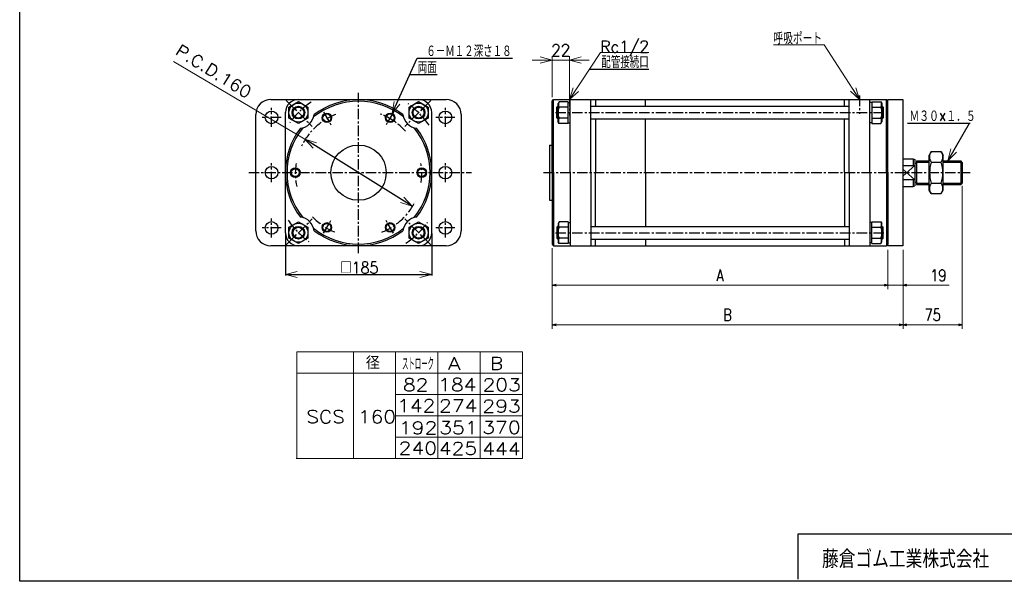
# Model space of a CAD drawing. Header units: millimetres. Extents: x -985 to 985, y -705 to 705.
# Tile 1 of 3: x -985 to 261, y -674 to 37. Entities that reach past the tile are written whole.
import ezdxf
from ezdxf.enums import TextEntityAlignment as Align

# ---------------------------------------------------------------- set-up
doc = ezdxf.new("R2010")
doc.units = ezdxf.units.MM
doc.header["$LTSCALE"] = 0.416667
doc.linetypes.add('CENTER', pattern=[50.8, 31.75, -6.35, 6.35, -6.35])
doc.layers.add('ZUWAKU', color=7, linetype='Continuous')
doc.styles.add('dcStyle0', font='txt.shx', dxfattribs={"width": 0.8, "bigfont": 'bigfont'})
doc.dimstyles.new('DaDimRotatedStyle', dxfattribs={"dimtxt": 15, "dimasz": 5.000003, "dimexe": 5, "dimexo": 1.666667, "dimgap": 5, "dimtad": 3, "dimdsep": 46, "dimtxsty": 'dcStyle0', "dimblk1": 'OPEN30', "dimblk2": 'OPEN30', "dimsah": 1, "dimcen": 0.09, "dimclrd": 4, "dimclre": 4, "dimclrt": 4, "dimadec": 0, "dimazin": 2, "dimtfac": 1, "dimtdec": 4, "dimtmove": 0, "dimatfit": 0, "dimfxl": 1, "dimarcsym": 0})

# ---------------------------------------------------------------- blocks, each defined once
blk = doc.blocks.new('DC_GROUP_Φ160_1')
at = {"color": 4, "linetype": 'Continuous', "lineweight": 18}
for p, q in [((-648.8, -285.4), (-633.8, -281.4)), ((-633.8, -289.4), (-648.8, -285.4)), ((-648.8, -285.4), (-633.8, -285.4))]:
    blk.add_line(p, q, dxfattribs=at)
blk = doc.blocks.new('DC_GROUP_Φ160_2')
at = {"color": 4, "linetype": 'Continuous', "lineweight": 18}
for p, q in [((-478.8, -281.4), (-463.8, -285.4)), ((-463.8, -285.4), (-478.8, -289.4)), ((-463.8, -285.4), (-478.8, -285.4))]:
    blk.add_line(p, q, dxfattribs=at)
blk = doc.blocks.new('DC_GROUP_Φ160_3')
at = {"color": 4, "linetype": 'Continuous', "lineweight": 18}
for p, q in [((-648.8, -285.4), (-633.8, -281.4)), ((-633.8, -289.4), (-648.8, -285.4)), ((-648.8, -285.4), (-633.8, -285.4))]:
    blk.add_line(p, q, dxfattribs=at)
blk = doc.blocks.new('DC_GROUP_Φ160_4')
at = {"color": 4, "linetype": 'Continuous', "lineweight": 18}
for p, q in [((-478.8, -281.4), (-463.8, -285.4)), ((-463.8, -285.4), (-478.8, -289.4)), ((-463.8, -285.4), (-478.8, -285.4))]:
    blk.add_line(p, q, dxfattribs=at)
blk = doc.blocks.new('DC_GROUP_Φ160_5')
at = {"color": 4, "linetype": 'Continuous', "lineweight": 18}
for p, q in [((-488.4, -198.8), (-503.3, -194.3)), ((-488.4, -198.8), (-501.2, -190.9)), ((-499, -187.5), (-488.4, -198.8))]:
    blk.add_line(p, q, dxfattribs=at)
blk = doc.blocks.new('DC_GROUP_Φ160_6')
at = {"color": 4, "linetype": 'Continuous', "lineweight": 18}
for p, q in [((-613.6, -125.5), (-624.2, -114.1)), ((-624.2, -114.1), (-609.3, -118.7)), ((-624.2, -114.1), (-611.5, -122.1))]:
    blk.add_line(p, q, dxfattribs=at)
blk = doc.blocks.new('DC_GROUP_Φ160_7')
at = {"color": 4, "linetype": 'Continuous', "lineweight": 18}
for p, q in [((-513.9, -81.7), (-511.4, -66.4)), ((-513.9, -81.7), (-507.7, -68.1)), ((-504.1, -69.7), (-513.9, -81.7))]:
    blk.add_line(p, q, dxfattribs=at)
blk = doc.blocks.new('DC_GROUP_Φ160_8')
at = {"color": 4, "linetype": 'Continuous', "lineweight": 18}
for p, q in [((189.1, -141.5), (193.2, -126.5)), ((189.1, -141.5), (196.7, -128.5)), ((200.1, -130.6), (189.1, -141.5))]:
    blk.add_line(p, q, dxfattribs=at)
blk = doc.blocks.new('DC_GROUP_Φ160_11')
at = {"color": 4, "linetype": 'Continuous', "lineweight": 18}
for p, q in [((72.7, -49.2), (77.5, -64)), ((77.5, -64), (66, -53.5)), ((77.5, -64), (69.3, -51.4))]:
    blk.add_line(p, q, dxfattribs=at)
blk = doc.blocks.new('DC_GROUP_Φ160_12')
at = {"color": 4, "linetype": 'Continuous', "lineweight": 25}
for p, q in [((168.1, -129.9), (165.5, -134.5)), ((165.5, -178.5), (165.5, -134.5)), ((168.1, -129.9), (180.8, -129.9)), ((180.8, -129.9), (183.5, -134.5)), ((183.5, -178.5), (183.5, -134.5)), ((168.1, -143.2), (180.8, -143.2)), ((168.1, -169.8), (180.8, -169.8)), ((168.1, -183), (165.5, -178.5)), ((168.1, -183), (180.8, -183)), ((180.8, -183), (183.5, -178.5))]:
    blk.add_line(p, q, dxfattribs=at)
for centre, radius, start, end in [((177.8, -136.6), 11.8, 145.6111, 214.3889), ((171.1, -136.6), 11.8, 325.6111, 34.3889), ((210, -156.5), 43.9, 162.4111, 197.5889), ((138.9, -156.5), 43.9, 342.4111, 17.5889), ((177.8, -176.4), 11.8, 145.6111, 214.3889), ((171.1, -176.4), 11.8, 325.6111, 34.3889)]:
    blk.add_arc(centre, radius, start, end, dxfattribs=at)
blk = doc.blocks.new('DC_GROUP_Φ160_13')
at = {"color": 4, "linetype": 'Continuous', "lineweight": 25}
for p, q in [((168.1, -129.9), (165.5, -134.5)), ((165.5, -178.5), (165.5, -134.5)), ((168.1, -129.9), (180.8, -129.9)), ((180.8, -129.9), (183.5, -134.5)), ((183.5, -178.5), (183.5, -134.5)), ((168.1, -143.2), (180.8, -143.2)), ((168.1, -169.8), (180.8, -169.8)), ((168.1, -183), (165.5, -178.5)), ((168.1, -183), (180.8, -183)), ((180.8, -183), (183.5, -178.5))]:
    blk.add_line(p, q, dxfattribs=at)
for centre, radius, start, end in [((177.8, -136.6), 11.8, 145.6111, 214.3889), ((171.1, -136.6), 11.8, 325.6111, 34.3889), ((210, -156.5), 43.9, 162.4111, 197.5889), ((138.9, -156.5), 43.9, 342.4111, 17.5889), ((177.8, -176.4), 11.8, 145.6111, 214.3889), ((171.1, -176.4), 11.8, 325.6111, 34.3889)]:
    blk.add_arc(centre, radius, start, end, dxfattribs=at)
blk = doc.blocks.new('DC_GROUP_Φ160_32')
at = {"color": 4, "linetype": 'Continuous', "lineweight": 18}
for p, q in [((-289.5, -64), (-284.7, -49.3)), ((-289.5, -64), (-281.3, -51.5)), ((-277.9, -53.7), (-289.5, -64))]:
    blk.add_line(p, q, dxfattribs=at)
blk = doc.blocks.new('DC_GROUP_Φ160_31')
at = {"color": 4, "linetype": 'Continuous', "lineweight": 13}
for p, q in [((-289.5, -64), (-250.4, -4.5)), ((-250.4, -4.5), (-189, -4.5))]:
    blk.add_line(p, q, dxfattribs=at)
at = {"linetype": 'Continuous'}
blk.add_blockref('DC_GROUP_Φ160_32', (0, 0), dxfattribs=at)
at = {"color": 4, "style": 'dcStyle0', "width": 0.82}
blk.add_text('Rc1/2', height=15, dxfattribs=at).set_placement((-250.4, -4.5), (-188.9, -4.5), align=Align.FIT)
blk = doc.blocks.new('DC_GROUP_Φ160_34')
at = {"color": 4, "linetype": 'Continuous', "lineweight": 18}
for p, q in [((-289.5, -14), (-274.5, -10)), ((-274.5, -18), (-289.5, -14)), ((-289.5, -14), (-274.5, -14))]:
    blk.add_line(p, q, dxfattribs=at)
blk = doc.blocks.new('DC_GROUP_Φ160_35')
at = {"color": 4, "linetype": 'Continuous', "lineweight": 18}
for p, q in [((-326.5, -10), (-311.5, -14)), ((-311.5, -14), (-326.5, -18)), ((-311.5, -14), (-326.5, -14))]:
    blk.add_line(p, q, dxfattribs=at)
blk = doc.blocks.new('DC_GROUP_Φ160_33')
at = {"color": 4, "linetype": 'Continuous', "lineweight": 13}
for p, q in [((-311.5, -61), (-311.5, -9)), ((-289.5, -59), (-289.5, -9)), ((-336.5, -14), (-311.5, -14)), ((-311.5, -14), (-289.5, -14)), ((-264.5, -14), (-289.5, -14))]:
    blk.add_line(p, q, dxfattribs=at)
at = {"linetype": 'Continuous'}
for name in ['DC_GROUP_Φ160_35', 'DC_GROUP_Φ160_34']:
    blk.add_blockref(name, (0, 0), dxfattribs=at)
at = {"color": 4, "style": 'dcStyle0', "width": 0.8}
blk.add_text('22', height=15, dxfattribs=at).set_placement((-312.5, -9), (-288.5, -9), align=Align.FIT)
blk = doc.blocks.new('_OPEN30')
at = {"color": 0, "linetype": 'ByBlock', "lineweight": -2}
for p, q in [((-1, 0.267949), (0, 0)), ((0, 0), (-1, -0.267949)), ((0, 0), (-1, 0))]:
    blk.add_line(p, q, dxfattribs=at)
blk = doc.blocks.new('*D44')
at = {"color": 4, "linetype": 'Continuous', "lineweight": 13}
for p, q in [((-311.5, -252), (-311.5, -304)), ((113.5, -254), (113.5, -304)), ((-311.5, -299), (113.5, -299))]:
    blk.add_line(p, q, dxfattribs=at)
at = {"color": 4, "xscale": 5.000004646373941, "yscale": 4.999982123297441}
for p, rotation in [((-311.5, -299), 180), ((113.5, -299), 360)]:
    blk.add_blockref('_OPEN30', p, dxfattribs=dict(at, rotation=rotation))
at = {"color": 4, "insert": (-99, -294), "char_height": 15, "width": 32.812, "attachment_point": 8, "style": 'dcStyle0'}
blk.add_mtext('\\T1.00;A', dxfattribs=at)
blk = doc.blocks.new('*D45')
at = {"color": 4, "linetype": 'Continuous', "lineweight": 13}
for p, q in [((113.5, -254), (113.5, -304)), ((132.5, -254), (132.5, -304)), ((105.1, -299), (113.5, -299)), ((132.5, -299), (113.5, -299)), ((191.1, -299), (132.5, -299))]:
    blk.add_line(p, q, dxfattribs=at)
at = {"color": 4, "xscale": 5.000004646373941, "yscale": 4.999982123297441}
for p, rotation in [((113.5, -299), 360), ((132.5, -299), 180)]:
    blk.add_blockref('_OPEN30', p, dxfattribs=dict(at, rotation=rotation))
at = {"color": 4, "insert": (166.9, -294), "char_height": 15, "width": 46.875, "attachment_point": 7, "style": 'dcStyle0'}
blk.add_mtext('\\T1.00;19', dxfattribs=at)
blk = doc.blocks.new('*D46')
at = {"color": 4, "linetype": 'Continuous', "lineweight": 13}
for p, q in [((-311.5, -252), (-311.5, -354)), ((132.5, -254), (132.5, -354)), ((-311.5, -349), (132.5, -349))]:
    blk.add_line(p, q, dxfattribs=at)
at = {"color": 4, "xscale": 5.000004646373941, "yscale": 4.999982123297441}
for p, rotation in [((-311.5, -349), 180), ((132.5, -349), 360)]:
    blk.add_blockref('_OPEN30', p, dxfattribs=dict(at, rotation=rotation))
at = {"color": 4, "insert": (-89.5, -344), "char_height": 15, "width": 32.812, "attachment_point": 8, "style": 'dcStyle0'}
blk.add_mtext('\\T1.00;B', dxfattribs=at)
blk = doc.blocks.new('*D47')
at = {"color": 4, "linetype": 'Continuous', "lineweight": 13}
for p, q in [((207.5, -173), (207.5, -354)), ((132.5, -254), (132.5, -354)), ((132.5, -349), (207.5, -349))]:
    blk.add_line(p, q, dxfattribs=at)
at = {"color": 4, "xscale": 5.000004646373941, "yscale": 4.999982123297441}
for p, rotation in [((132.5, -349), 180), ((207.5, -349), 360)]:
    blk.add_blockref('_OPEN30', p, dxfattribs=dict(at, rotation=rotation))
at = {"color": 4, "insert": (170, -344), "char_height": 15, "width": 46.875, "attachment_point": 8, "style": 'dcStyle0'}
blk.add_mtext('\\T1.00;75', dxfattribs=at)

msp = doc.modelspace()

# ---------------------------------------------------------------- linework, layer by layer
at = {"color": 4, "linetype": 'Continuous', "lineweight": 13}
for p, q in [((32.946, 5.246), (-31.374, 5.246)), ((77.458, -63.991), (32.946, 5.246)), ((-624.193, -114.146), (-790.526, -15.745)), ((-634.209, -383.332), (-349.061, -383.332)), ((-634.209, -383.332), (-634.209, -518.332)), ((-562.876, -383.332), (-562.876, -518.332)), ((-509.423, -383.332), (-509.423, -518.332)), ((-455.969, -383.332), (-455.969, -518.332)), ((-402.515, -383.332), (-402.515, -518.332)), ((-349.061, -383.332), (-349.061, -518.332)), ((-634.209, -410.332), (-349.061, -410.332)), ((-509.423, -437.332), (-349.061, -437.332)), ((-509.296, -464.332), (-349.061, -464.332)), ((-509.423, -491.332), (-349.061, -491.332)), ((-635.129, -518.332), (-349.061, -518.332))]:
    msp.add_line(p, q, dxfattribs=at)
at = {"color": 4, "linetype": 'Continuous', "lineweight": 25}
for p, q in [((-513.862, -81.735), (-482.313, -11.463)), ((-482.313, -11.463), (-361.753, -11.463)), ((-491.606, -32.163), (-456.906, -32.163)), ((-189.202, -25.916), (-264.478, -25.916)), ((-667.412, -63.991), (-445.412, -63.991)), ((-644.333, -73.549), (-632.333, -66.621)), ((-644.333, -73.549), (-632.333, -66.621)), ((-644.333, -87.405), (-644.333, -73.549)), ((-644.333, -87.405), (-644.333, -73.549)), ((-632.333, -63.991), (-480.305, -63.991)), ((-632.333, -63.991), (-480.305, -63.991)), ((-632.333, -66.621), (-620.333, -73.549)), ((-632.333, -66.621), (-620.333, -73.549)), ((-620.333, -73.549), (-620.333, -87.405)), ((-620.333, -73.549), (-620.333, -87.405)), ((-492.305, -73.549), (-480.305, -66.621)), ((-492.305, -73.549), (-480.305, -66.621)), ((-492.305, -87.405), (-492.305, -73.549)), ((-492.305, -87.405), (-492.305, -73.549)), ((-480.305, -66.621), (-468.305, -73.549)), ((-480.305, -66.621), (-468.305, -73.549)), ((-468.305, -73.549), (-468.305, -87.405)), ((-468.305, -73.549), (-468.305, -87.405)), ((-311.542, -65.991), (-309.542, -63.991)), ((-311.542, -65.991), (-309.542, -63.991)), ((-311.542, -156.491), (-311.542, -65.977)), ((-311.542, -156.491), (-311.542, -65.977)), ((-309.542, -156.491), (-309.542, -63.977)), ((-309.542, -63.991), (111.458, -63.991)), ((-309.542, -156.491), (-309.542, -63.991)), ((-309.542, -63.991), (111.458, -63.991)), ((-304.342, -72.491), (-305.542, -73.691)), ((-304.342, -72.491), (-305.542, -73.691)), ((-305.542, -87.291), (-305.542, -73.691)), ((-303.942, -73.691), (-305.542, -73.691)), ((-305.542, -87.291), (-305.542, -73.691)), ((-303.942, -73.691), (-305.542, -73.691)), ((-303.942, -72.491), (-304.342, -72.491)), ((-304.342, -88.491), (-304.342, -72.491)), ((-303.942, -72.491), (-304.342, -72.491)), ((-304.342, -88.491), (-304.342, -72.491)), ((-302.581, -66.635), (-303.942, -68.991)), ((-302.581, -66.635), (-303.942, -68.991)), ((-303.942, -91.991), (-303.942, -68.991)), ((-303.942, -91.991), (-303.942, -68.991)), ((-290.942, -66.635), (-302.581, -66.635)), ((-290.942, -66.635), (-302.581, -66.635)), ((-290.942, -73.563), (-302.581, -73.563)), ((-290.942, -73.563), (-302.581, -73.563)), ((-290.942, -94.347), (-290.942, -66.635)), ((-290.942, -94.347), (-290.942, -66.635)), ((-290.942, -94.347), (-290.942, -66.635)), ((-290.942, -94.347), (-290.942, -66.635)), ((-290.942, -67.491), (-288.542, -67.491)), ((-290.942, -67.491), (-288.542, -67.491)), ((-288.542, -156.491), (-288.542, -63.977)), ((-288.542, -156.491), (-288.542, -63.977)), ((-262.542, -156.491), (-262.542, -63.977)), ((-262.542, -156.491), (-262.542, -63.991)), ((-262.542, -72.491), (64.458, -72.491)), ((-262.542, -72.491), (64.458, -72.491)), ((-256.542, -63.991), (-256.542, -72.491)), ((-256.542, -63.991), (-256.542, -71.28)), ((-193.342, -72.491), (-193.342, -63.991)), ((-193.342, -71.28), (-193.342, -63.991)), ((58.458, -72.491), (58.458, -63.991)), ((58.458, -71.034), (58.458, -63.991)), ((64.458, -156.491), (64.458, -63.977)), ((64.458, -156.491), (64.458, -63.977)), ((90.458, -156.491), (90.458, -63.977)), ((90.458, -156.491), (90.458, -63.977)), ((92.858, -67.491), (90.458, -67.491)), ((92.858, -67.491), (90.458, -67.491)), ((92.858, -66.635), (92.858, -94.347)), ((92.858, -66.635), (104.498, -66.635)), ((92.858, -66.635), (92.858, -94.347)), ((92.858, -66.635), (92.858, -94.347)), ((92.858, -66.635), (104.498, -66.635)), ((92.858, -66.635), (92.858, -94.347)), ((92.858, -73.563), (104.498, -73.563)), ((92.858, -73.563), (104.498, -73.563)), ((104.498, -66.635), (105.858, -68.991)), ((104.498, -66.635), (105.858, -68.991)), ((105.858, -68.991), (105.858, -91.991)), ((105.858, -68.991), (105.858, -91.991)), ((106.258, -72.491), (105.858, -72.491)), ((106.258, -72.491), (105.858, -72.491)), ((105.858, -73.691), (107.458, -73.691)), ((105.858, -73.691), (107.458, -73.691)), ((106.258, -72.491), (107.458, -73.691)), ((106.258, -72.491), (106.258, -88.491)), ((106.258, -72.491), (107.458, -73.691)), ((106.258, -72.491), (106.258, -88.491)), ((107.458, -73.691), (107.458, -87.291)), ((107.458, -73.691), (107.458, -87.291)), ((111.458, -156.491), (111.458, -63.977)), ((113.458, -65.991), (111.458, -63.991)), ((111.458, -156.491), (111.458, -63.991)), ((113.458, -65.991), (111.458, -63.991)), ((113.458, -63.991), (132.458, -63.991)), ((113.458, -248.991), (113.458, -63.991)), ((113.458, -156.491), (113.458, -65.977)), ((113.458, -156.491), (113.458, -65.977)), ((132.458, -63.991), (132.458, -248.991)), ((-686.412, -229.991), (-686.412, -82.991)), ((-648.819, -232.505), (-648.819, -79.798)), ((-648.819, -232.505), (-648.819, -79.798)), ((-463.819, -80.477), (-463.819, -232.505)), ((-463.819, -80.477), (-463.819, -232.505)), ((-426.412, -82.991), (-426.412, -229.991)), ((-632.333, -94.333), (-644.333, -87.405)), ((-632.333, -94.333), (-644.333, -87.405)), ((-620.333, -87.405), (-632.333, -94.333)), ((-620.333, -87.405), (-632.333, -94.333)), ((-480.305, -94.333), (-492.305, -87.405)), ((-480.305, -94.333), (-492.305, -87.405)), ((-468.305, -87.405), (-480.305, -94.333)), ((-468.305, -87.405), (-480.305, -94.333)), ((-304.342, -88.491), (-305.542, -87.291)), ((-303.942, -87.291), (-305.542, -87.291)), ((-304.342, -88.491), (-305.542, -87.291)), ((-303.942, -87.291), (-305.542, -87.291)), ((-304.342, -88.491), (-303.942, -88.491)), ((-304.342, -88.491), (-303.942, -88.491)), ((-302.581, -94.347), (-303.942, -91.991)), ((-302.581, -94.347), (-303.942, -91.991)), ((-290.942, -87.419), (-302.581, -87.419)), ((-290.942, -87.419), (-302.581, -87.419)), ((-290.942, -94.347), (-302.581, -94.347)), ((-290.942, -94.347), (-302.581, -94.347)), ((-290.942, -93.491), (-288.542, -93.491)), ((-290.942, -93.491), (-288.542, -93.491)), ((-262.542, -88.491), (64.458, -88.491)), ((-262.542, -88.491), (64.458, -88.491)), ((-256.542, -88.491), (-256.542, -156.491)), ((-256.542, -89.679), (-256.542, -156.491)), ((-193.342, -156.491), (-193.342, -88.491)), ((-193.342, -156.491), (-193.342, -89.679)), ((58.458, -156.491), (58.458, -88.491)), ((58.458, -156.491), (58.458, -89.733)), ((92.858, -93.491), (90.458, -93.491)), ((92.858, -93.491), (90.458, -93.491)), ((92.858, -87.419), (104.498, -87.419)), ((92.858, -87.419), (104.498, -87.419)), ((92.858, -94.347), (104.498, -94.347)), ((92.858, -94.347), (104.498, -94.347)), ((104.498, -94.347), (105.858, -91.991)), ((104.498, -94.347), (105.858, -91.991)), ((105.858, -87.291), (107.458, -87.291)), ((105.858, -87.291), (107.458, -87.291)), ((105.858, -88.491), (106.258, -88.491)), ((105.858, -88.491), (106.258, -88.491)), ((106.258, -88.491), (107.458, -87.291)), ((106.258, -88.491), (107.458, -87.291)), ((138.024, -93.973), (217.339, -93.973)), ((189.12, -141.506), (216.809, -93.973)), ((-488.445, -198.836), (-624.193, -114.146)), ((-314.542, -121.491), (-314.542, -191.491)), ((-314.542, -121.491), (-314.542, -191.491)), ((-314.542, -121.491), (-311.542, -121.491)), ((-314.542, -121.491), (-311.542, -121.491)), ((132.458, -138.976), (145.458, -138.976)), ((132.458, -147.491), (147.458, -147.491)), ((147.458, -147.491), (132.458, -160.991)), ((147.458, -147.491), (132.458, -160.991)), ((145.458, -139.006), (145.458, -147.491)), ((145.458, -139.006), (147.458, -139.939)), ((145.458, -139.006), (145.458, -147.491)), ((145.458, -139.006), (147.458, -139.939)), ((147.458, -139.939), (147.458, -173.074)), ((147.458, -139.939), (147.458, -173.074)), ((147.458, -144.606), (149.708, -144.606)), ((147.458, -144.606), (149.708, -144.606)), ((149.708, -141.506), (165.458, -141.506)), ((149.708, -141.506), (149.708, -171.506)), ((149.708, -141.506), (165.458, -141.506)), ((149.708, -143.006), (149.708, -170.006)), ((149.708, -143.106), (165.458, -143.106)), ((149.708, -143.106), (165.458, -143.106)), ((183.458, -141.506), (205.458, -141.506)), ((183.458, -141.506), (205.458, -141.506)), ((183.458, -143.106), (207.058, -143.106)), ((183.458, -143.106), (207.058, -143.106)), ((207.458, -143.506), (205.458, -141.506)), ((205.458, -141.506), (205.458, -171.506)), ((207.458, -143.506), (205.458, -141.506)), ((205.458, -143.006), (205.458, -170.006)), ((207.458, -143.506), (207.458, -169.506)), ((207.458, -145.006), (207.458, -168.006)), ((-311.542, -156.491), (-311.542, -247.005)), ((-311.542, -156.491), (-311.542, -247.005)), ((-309.542, -156.491), (-309.542, -249.005)), ((-309.542, -156.491), (-309.542, -249.005)), ((-288.542, -156.491), (-288.542, -249.005)), ((-288.542, -156.491), (-288.542, -249.005)), ((-262.542, -156.491), (-262.542, -249.005)), ((-262.542, -156.491), (-262.542, -249.005)), ((-256.542, -224.491), (-256.542, -156.491)), ((-256.542, -223.303), (-256.542, -156.491)), ((-193.342, -156.491), (-193.342, -224.491)), ((-193.342, -156.491), (-193.342, -223.303)), ((58.458, -156.491), (58.458, -224.491)), ((58.458, -156.491), (58.458, -223.249)), ((64.458, -156.491), (64.458, -249.005)), ((64.458, -156.491), (64.458, -249.005)), ((90.458, -156.491), (90.458, -249.005)), ((90.458, -156.491), (90.458, -249.005)), ((111.458, -156.491), (111.458, -249.005)), ((111.458, -156.491), (111.458, -249.005)), ((113.458, -156.491), (113.458, -247.005)), ((113.458, -156.491), (113.458, -247.005)), ((132.458, -151.991), (147.458, -165.491)), ((132.458, -151.991), (147.458, -165.491)), ((147.458, -165.491), (132.458, -165.491)), ((147.458, -165.491), (132.458, -165.491)), ((132.458, -174.006), (145.458, -174.006)), ((132.458, -174.006), (145.458, -174.006)), ((145.458, -165.491), (145.458, -174.006)), ((145.458, -165.491), (145.458, -174.006)), ((145.458, -174.006), (147.458, -173.074)), ((145.458, -174.006), (147.458, -173.074)), ((147.458, -168.406), (149.708, -168.406)), ((147.458, -168.406), (149.708, -168.406)), ((149.708, -169.906), (165.458, -169.906)), ((149.708, -171.506), (165.458, -171.506)), ((183.458, -169.906), (207.058, -169.906)), ((183.458, -171.506), (205.458, -171.506)), ((207.458, -169.506), (205.458, -171.506)), ((-314.542, -191.491), (-311.542, -191.491)), ((-314.542, -191.491), (-311.542, -191.491)), ((-644.333, -225.577), (-632.333, -218.649)), ((-644.333, -225.577), (-632.333, -218.649)), ((-632.333, -218.649), (-620.333, -225.577)), ((-632.333, -218.649), (-620.333, -225.577)), ((-492.305, -225.577), (-480.305, -218.649)), ((-492.305, -225.577), (-480.305, -218.649)), ((-480.305, -218.649), (-468.305, -225.577)), ((-480.305, -218.649), (-468.305, -225.577)), ((-302.581, -218.635), (-303.942, -220.991)), ((-302.581, -218.635), (-303.942, -220.991)), ((-303.942, -220.991), (-303.942, -243.991)), ((-303.942, -220.991), (-303.942, -243.991)), ((-290.942, -218.635), (-302.581, -218.635)), ((-290.942, -218.635), (-302.581, -218.635)), ((-290.942, -218.635), (-290.942, -246.347)), ((-290.942, -218.635), (-290.942, -246.347)), ((-290.942, -218.635), (-290.942, -246.347)), ((-290.942, -218.635), (-290.942, -246.347)), ((-290.942, -219.491), (-288.542, -219.491)), ((-290.942, -219.491), (-288.542, -219.491)), ((92.858, -219.491), (90.458, -219.491)), ((92.858, -219.491), (90.458, -219.491)), ((92.858, -246.347), (92.858, -218.635)), ((92.858, -218.635), (104.498, -218.635)), ((92.858, -246.347), (92.858, -218.635)), ((92.858, -246.347), (92.858, -218.635)), ((92.858, -218.635), (104.498, -218.635)), ((92.858, -246.347), (92.858, -218.635)), ((104.498, -218.635), (105.858, -220.991)), ((104.498, -218.635), (105.858, -220.991)), ((105.858, -243.991), (105.858, -220.991)), ((105.858, -243.991), (105.858, -220.991)), ((-648.833, -233.705), (-648.833, -286.604)), ((-648.833, -233.705), (-648.833, -286.604)), ((-644.333, -239.433), (-644.333, -225.577)), ((-644.333, -239.433), (-644.333, -225.577)), ((-620.333, -225.577), (-620.333, -239.433)), ((-620.333, -225.577), (-620.333, -239.433)), ((-492.305, -239.433), (-492.305, -225.577)), ((-492.305, -239.433), (-492.305, -225.577)), ((-468.305, -225.577), (-468.305, -239.433)), ((-468.305, -225.577), (-468.305, -239.433)), ((-463.805, -233.705), (-463.805, -286.604)), ((-463.805, -233.705), (-463.805, -286.604)), ((-304.342, -224.491), (-305.542, -225.691)), ((-304.342, -224.491), (-305.542, -225.691)), ((-305.542, -225.691), (-305.542, -239.291)), ((-303.942, -225.691), (-305.542, -225.691)), ((-305.542, -225.691), (-305.542, -239.291)), ((-303.942, -225.691), (-305.542, -225.691)), ((-304.342, -224.491), (-303.942, -224.491)), ((-304.342, -224.491), (-304.342, -240.491)), ((-304.342, -224.491), (-303.942, -224.491)), ((-304.342, -224.491), (-304.342, -240.491)), ((-290.942, -225.563), (-302.581, -225.563)), ((-290.942, -225.563), (-302.581, -225.563)), ((-262.542, -224.491), (64.458, -224.491)), ((-262.542, -224.491), (64.458, -224.491)), ((92.858, -225.563), (104.498, -225.563)), ((92.858, -225.563), (104.498, -225.563)), ((105.858, -224.491), (106.258, -224.491)), ((105.858, -224.491), (106.258, -224.491)), ((105.858, -225.691), (107.458, -225.691)), ((105.858, -225.691), (107.458, -225.691)), ((106.258, -224.491), (107.458, -225.691)), ((106.258, -240.491), (106.258, -224.491)), ((106.258, -224.491), (107.458, -225.691)), ((106.258, -240.491), (106.258, -224.491)), ((107.458, -239.291), (107.458, -225.691)), ((107.458, -239.291), (107.458, -225.691)), ((-445.412, -248.991), (-667.412, -248.991)), ((-632.333, -246.361), (-644.333, -239.433)), ((-632.333, -246.361), (-644.333, -239.433)), ((-620.333, -239.433), (-632.333, -246.361)), ((-620.333, -239.433), (-632.333, -246.361)), ((-480.305, -248.991), (-632.333, -248.991)), ((-480.305, -248.991), (-632.333, -248.991)), ((-480.305, -246.361), (-492.305, -239.433)), ((-480.305, -246.361), (-492.305, -239.433)), ((-468.305, -239.433), (-480.305, -246.361)), ((-468.305, -239.433), (-480.305, -246.361)), ((-311.542, -246.991), (-309.542, -248.991)), ((-311.542, -246.991), (-309.542, -248.991)), ((-309.542, -248.991), (111.458, -248.991)), ((-309.542, -248.991), (111.458, -248.991)), ((-304.342, -240.491), (-305.542, -239.291)), ((-303.942, -239.291), (-305.542, -239.291)), ((-304.342, -240.491), (-305.542, -239.291)), ((-303.942, -239.291), (-305.542, -239.291)), ((-303.942, -240.491), (-304.342, -240.491)), ((-303.942, -240.491), (-304.342, -240.491)), ((-302.581, -246.347), (-303.942, -243.991)), ((-302.581, -246.347), (-303.942, -243.991)), ((-290.942, -239.419), (-302.581, -239.419)), ((-290.942, -239.419), (-302.581, -239.419)), ((-290.942, -246.347), (-302.581, -246.347)), ((-290.942, -246.347), (-302.581, -246.347)), ((-290.942, -245.491), (-288.542, -245.491)), ((-290.942, -245.491), (-288.542, -245.491)), ((-262.542, -240.491), (56.013, -240.491)), ((-262.542, -240.491), (64.458, -240.491)), ((-256.542, -248.991), (-256.542, -240.491)), ((-256.542, -248.991), (-256.542, -241.702)), ((-193.342, -240.491), (-193.342, -248.991)), ((-193.342, -241.702), (-193.342, -248.991)), ((58.458, -240.491), (58.458, -245.469)), ((58.458, -241.948), (58.458, -248.991)), ((92.858, -245.491), (90.458, -245.491)), ((92.858, -245.491), (90.458, -245.491)), ((92.858, -239.419), (104.498, -239.419)), ((92.858, -239.419), (104.498, -239.419)), ((92.858, -246.347), (104.498, -246.347)), ((92.858, -246.347), (104.498, -246.347)), ((104.498, -246.347), (105.858, -243.991)), ((104.498, -246.347), (105.858, -243.991)), ((105.858, -239.291), (107.458, -239.291)), ((105.858, -239.291), (107.458, -239.291)), ((106.258, -240.491), (105.858, -240.491)), ((106.258, -240.491), (105.858, -240.491)), ((106.258, -240.491), (107.458, -239.291)), ((106.258, -240.491), (107.458, -239.291)), ((113.458, -246.991), (111.458, -248.991)), ((113.458, -246.991), (111.458, -248.991)), ((132.458, -248.991), (113.458, -248.991)), ((-648.833, -285.404), (-463.805, -285.404)), ((-648.833, -285.404), (-463.805, -285.404))]:
    msp.add_line(p, q, dxfattribs=at)
at = {"color": 4, "linetype": 'CENTER', "lineweight": 25}
for p, q in [((-556.319, -258.324), (-556.319, -55.565)), ((-556.319, -258.324), (-556.319, -55.565)), ((-289.542, -59.444), (-289.542, -83.975)), ((-289.542, -59.444), (-289.542, -83.975)), ((77.458, -58.94), (77.458, -82.104)), ((77.458, -58.94), (77.458, -82.104)), ((-666.412, -98.491), (-666.412, -74.491)), ((-647.806, -65.004), (-614.829, -97.981)), ((-647.806, -65.004), (-614.829, -97.981)), ((-464.833, -65.004), (-497.81, -97.981)), ((-464.833, -65.004), (-497.81, -97.981)), ((-446.412, -98.491), (-446.412, -74.491)), ((-654.412, -86.491), (-678.412, -86.491)), ((-600.61, -79.777), (-591.16, -96.145)), ((-600.61, -79.777), (-591.16, -96.145)), ((-512.029, -79.777), (-521.478, -96.145)), ((-512.029, -79.777), (-521.478, -96.145)), ((-434.412, -86.491), (-458.412, -86.491)), ((-307.186, -80.491), (110.025, -80.491)), ((-307.186, -80.491), (110.025, -80.491)), ((-666.412, -168.491), (-666.412, -144.491)), ((-446.412, -168.491), (-446.412, -144.491)), ((-695.279, -156.491), (-413.233, -156.491)), ((-322.219, -156.491), (217.519, -156.491)), ((-666.412, -238.491), (-666.412, -214.491)), ((-647.806, -247.978), (-614.829, -215.001)), ((-647.806, -247.978), (-614.829, -215.001)), ((-600.61, -233.205), (-591.16, -216.837)), ((-600.61, -233.205), (-591.16, -216.837)), ((-512.029, -233.205), (-521.478, -216.837)), ((-512.029, -233.205), (-521.478, -216.837)), ((-464.833, -247.978), (-497.81, -215.001)), ((-464.833, -247.978), (-497.81, -215.001)), ((-446.412, -238.491), (-446.412, -214.491)), ((-654.412, -226.491), (-678.412, -226.491)), ((-434.412, -226.491), (-458.412, -226.491)), ((-307.186, -232.491), (110.025, -232.491)), ((-307.186, -232.491), (110.025, -232.491))]:
    msp.add_line(p, q, dxfattribs=at)
at = {"color": 4, "linetype": 'Continuous', "lineweight": 25}
for centre, radius in [((-632.333, -80.477), 12), ((-632.333, -80.477), 12), ((-632.333, -80.477), 8), ((-632.333, -80.477), 8), ((-632.333, -80.477), 6.9), ((-632.333, -80.477), 6.9), ((-480.305, -80.477), 12), ((-480.305, -80.477), 12), ((-480.305, -80.477), 8), ((-480.305, -80.477), 8), ((-480.305, -80.477), 6.9), ((-480.305, -80.477), 6.9), ((-666.412, -86.491), 8), ((-596.319, -87.209), 6), ((-596.319, -87.209), 6), ((-596.319, -87.209), 5.05), ((-596.319, -87.209), 5.05), ((-516.319, -87.209), 6), ((-516.319, -87.209), 6), ((-516.319, -87.209), 5.05), ((-516.319, -87.209), 5.05), ((-446.412, -86.491), 8), ((-556.319, -156.491), 35), ((-556.319, -156.491), 35), ((-666.412, -156.491), 8), ((-446.412, -156.491), 8), ((-636.319, -156.491), 6), ((-636.319, -156.491), 6), ((-636.319, -156.491), 5.05), ((-636.319, -156.491), 5.05), ((-476.319, -156.491), 6), ((-476.319, -156.491), 6), ((-476.319, -156.491), 5.05), ((-476.319, -156.491), 5.05), ((-666.412, -226.491), 8), ((-632.333, -232.505), 12), ((-632.333, -232.505), 12), ((-596.319, -225.773), 6), ((-596.319, -225.773), 6), ((-596.319, -225.773), 5.05), ((-596.319, -225.773), 5.05), ((-516.319, -225.773), 6), ((-516.319, -225.773), 6), ((-516.319, -225.773), 5.05), ((-516.319, -225.773), 5.05), ((-480.305, -232.505), 12), ((-480.305, -232.505), 12), ((-446.412, -226.491), 8), ((-632.333, -232.505), 8), ((-632.333, -232.505), 8), ((-632.333, -232.505), 6.9), ((-632.333, -232.505), 6.9), ((-480.305, -232.505), 8), ((-480.305, -232.505), 8), ((-480.305, -232.505), 6.9), ((-480.305, -232.505), 6.9)]:
    msp.add_circle(centre, radius, dxfattribs=at)
for centre, radius, start, end in [((-667.412, -82.991), 19, 90, 180), ((-632.333, -80.477), 16.5, 90, 180), ((-632.333, -80.477), 16.5, 90, 180), ((-556.319, -156.491), 90.5, 51.122972, 128.877028), ((-556.319, -156.491), 90.5, 51.122972, 128.877028), ((-556.319, -156.491), 92.5, 52.606512, 127.393488), ((-556.319, -156.491), 92.5, 52.606512, 127.393488), ((-480.305, -80.477), 16.5, 0, 90), ((-480.305, -80.477), 16.5, 0, 90), ((-445.412, -82.991), 19, 0, 90), ((-285.621, -80.491), 18.321, 157.78075, 202.21925), ((-285.621, -80.491), 18.321, 157.78075, 202.21925), ((-296.581, -70.099), 6.928, 150.000013, 209.999987), ((-296.581, -70.099), 6.928, 150.000013, 209.999987), ((98.498, -70.099), 6.928, 330.000013, 29.999987), ((98.498, -70.099), 6.928, 330.000013, 29.999987), ((87.537, -80.491), 18.321, 337.78075, 22.21925), ((87.537, -80.491), 18.321, 337.78075, 22.21925), ((-632.333, -80.477), 20, 277.250758, 352.749242), ((-632.333, -80.477), 20, 277.250758, 352.749242), ((-480.305, -80.477), 20, 187.250758, 262.749242), ((-480.305, -80.477), 20, 187.250758, 262.749242), ((-296.581, -90.883), 6.928, 150.000013, 209.999987), ((-296.581, -90.883), 6.928, 150.000013, 209.999987), ((98.498, -90.883), 6.928, 330.000013, 29.999987), ((98.498, -90.883), 6.928, 330.000013, 29.999987), ((-556.319, -156.491), 92.5, 142.606512, 217.393488), ((-556.319, -156.491), 92.5, 142.606512, 217.393488), ((-556.319, -156.491), 90.5, 141.122972, 218.877028), ((-556.319, -156.491), 90.5, 141.122972, 218.877028), ((-556.319, -156.491), 90.5, 321.122972, 38.877028), ((-556.319, -156.491), 90.5, 321.122972, 38.877028), ((-556.319, -156.491), 92.5, 322.606512, 37.393488), ((-556.319, -156.491), 92.5, 322.606512, 37.393488), ((-632.333, -232.505), 20, 7.250758, 82.749242), ((-632.333, -232.505), 20, 7.250758, 82.749242), ((-480.305, -232.505), 20, 97.250758, 172.749242), ((-480.305, -232.505), 20, 97.250758, 172.749242), ((-296.581, -222.099), 6.928, 150.000013, 209.999987), ((-296.581, -222.099), 6.928, 150.000013, 209.999987), ((98.498, -222.099), 6.928, 330.000013, 29.999987), ((98.498, -222.099), 6.928, 330.000013, 29.999987), ((-667.412, -229.991), 19, 180, 270), ((-632.333, -232.505), 16.5, 180, 270), ((-632.333, -232.505), 16.5, 180, 270), ((-556.319, -156.491), 90.5, 231.122972, 308.877028), ((-556.319, -156.491), 90.5, 231.122972, 308.877028), ((-556.319, -156.491), 92.5, 232.606512, 307.393488), ((-556.319, -156.491), 92.5, 232.606512, 307.393488), ((-480.305, -232.505), 16.5, 270, 0), ((-480.305, -232.505), 16.5, 270, 0), ((-445.412, -229.991), 19, 270, 0), ((-285.621, -232.491), 18.321, 157.78075, 202.21925), ((-285.621, -232.491), 18.321, 157.78075, 202.21925), ((87.537, -232.491), 18.321, 337.78075, 22.21925), ((87.537, -232.491), 18.321, 337.78075, 22.21925), ((-296.581, -242.883), 6.928, 150.000013, 209.999987), ((-296.581, -242.883), 6.928, 150.000013, 209.999987), ((98.498, -242.883), 6.928, 330.000013, 29.999987), ((98.498, -242.883), 6.928, 330.000013, 29.999987)]:
    msp.add_arc(centre, radius, start, end, dxfattribs=at)
at = {"color": 4, "linetype": 'CENTER', "lineweight": 25}
for centre, radius, start, end in [((-556.319, -156.491), 107.5, 123.896345, 144.137408), ((-556.319, -156.491), 107.5, 123.896345, 144.137408), ((-556.319, -156.491), 107.5, 33.896345, 54.137408), ((-556.319, -156.491), 107.5, 33.896345, 54.137408), ((-556.319, -157.505), 80, 110.912898, 154.423982), ((-556.319, -157.505), 80, 41.972843, 69.868534), ((-556.319, -157.505), 80, 170.891113, 191.959076), ((-556.319, -157.505), 80, 351.744683, 9.054546), ((-556.319, -157.505), 80, 291.734496, 333.476582), ((-556.319, -156.491), 107.5, 213.896345, 234.137408), ((-556.319, -156.491), 107.5, 213.896345, 234.137408), ((-556.319, -157.505), 80, 223.19085, 248.23492), ((-556.319, -156.491), 107.5, 303.896345, 324.137408), ((-556.319, -156.491), 107.5, 303.896345, 324.137408)]:
    msp.add_arc(centre, radius, start, end, dxfattribs=at)
at = {"layer": 'ZUWAKU', "color": 5, "linetype": 'Continuous', "lineweight": 25}
for p, q in [((-985, -673.75), (-985, 705)), ((985, -673.75), (-985, -673.75))]:
    msp.add_line(p, q, dxfattribs=at)
at = {"layer": 'ZUWAKU', "color": 4, "linetype": 'Continuous', "lineweight": 25}
for p, q in [((0, -613.75), (955, -613.75)), ((0, -671.074), (0, -613.75))]:
    msp.add_line(p, q, dxfattribs=at)

# ---------------------------------------------------------------- block references
at = {"linetype": 'Continuous'}
for name in ['DC_GROUP_Φ160_33', 'DC_GROUP_Φ160_31', 'DC_GROUP_Φ160_11', 'DC_GROUP_Φ160_7', 'DC_GROUP_Φ160_6', 'DC_GROUP_Φ160_12', 'DC_GROUP_Φ160_13', 'DC_GROUP_Φ160_8', 'DC_GROUP_Φ160_5', 'DC_GROUP_Φ160_1', 'DC_GROUP_Φ160_3', 'DC_GROUP_Φ160_2', 'DC_GROUP_Φ160_4']:
    msp.add_blockref(name, (0, 0), dxfattribs=at)

# ---------------------------------------------------------------- texts
at = {"color": 4, "style": 'dcStyle0'}
for s, height, width, p, p2 in [('呼吸ポート', 15, 0.683333, (-31.434, 5.98), (30.066, 5.98)), ('６－Ｍ１２深さ１８', 15, 0.666667, (-470.619, -10.263), (-362.619, -10.263)), ('配管接続口', 15, 0.666667, (-249.19, -24.02), (-189.19, -24.02)), ('両面', 15, 0.666667, (-481.419, -30.963), (-457.419, -30.963)), ('Ｍ３０×１．５', 15, 0.666667, (140.592, -92.504), (224.592, -92.504)), (' □185', 15, 0.769231, (-591.119, -284.204), (-531.119, -284.204)), ('   径', 16.2, 0.952381, (-594.124, -405.378), (-529.324, -405.378)), ('ストローク', 16.2, 0.416667, (-501.325, -406.736), (-460.825, -406.736))]:
    msp.add_text(s, height=height, dxfattribs=dict(at, width=width)).set_placement(p, p2, align=Align.FIT)
at = {"color": 4, "style": 'dcStyle0', "width": 0.8}
msp.add_text('P.C.D.160', height=15, rotation=-31.959178, dxfattribs=at).set_placement((-789.372, -6.014), (-697.742, -63.18), align=Align.FIT)
at = {"color": 4, "style": 'dcStyle0'}
for s, p, p2 in [('A', (-443.403, -406.068), (-427.203, -406.068)), ('B', (-389.949, -406.068), (-373.749, -406.068)), ('82', (-500.239, -433.121), (-467.839, -433.121)), ('184', (-455.72, -433.004), (-407.12, -433.004)), ('203', (-399.511, -433.068), (-350.911, -433.068)), ('142', (-507.686, -459.478), (-459.086, -459.478)), ('274', (-454.483, -459.675), (-405.883, -459.675)), ('293', (-399.655, -460.068), (-351.055, -460.068)), ('SCS 160', (-622.426, -473.568), (-509.026, -473.568)), ('192', (-505.243, -487.576), (-456.643, -487.576)), ('351', (-454.222, -487.347), (-405.622, -487.347)), ('370', (-399.799, -487.068), (-351.199, -487.068)), ('240', (-505.616, -513.293), (-457.016, -513.293)), ('425', (-454.771, -513.675), (-406.171, -513.675)), ('444', (-399.943, -514.068), (-351.343, -514.068))]:
    msp.add_text(s, height=16.2, dxfattribs=at).set_placement(p, p2, align=Align.FIT)
at = {"layer": 'ZUWAKU', "color": 4, "style": 'dcStyle0', "width": 0.783333}
msp.add_text('藤倉ゴム工業株式会社', height=22.5, dxfattribs=at).set_placement((30.063, -657.036), (241.563, -657.036), align=Align.FIT)

# ---------------------------------------------------------------- dimensions: what is measured, and where the dimension line sits
at = {"linetype": 'Continuous', "lineweight": 13}
for base, p2, picture, middle in [((207.458, -348.991), (207.458, -171.34), '*D47', (169.958, -348.991)), ((113.458, -298.991), (113.458, -252.324), '*D45', (178.197, -298.991))]:
    dim = msp.add_linear_dim(base=base, p1=(132.458, -252.324), p2=p2, dimstyle='DaDimRotatedStyle', override={"dimtxt": 15, "dimasz": 5.000003, "dimexe": 5, "dimexo": 1.666667, "dimgap": 5, "dimtad": 3, "dimtih": 0, "dimtoh": 0, "dimdec": 2, "dimzin": 8, "dimtxsty": 'dcStyle0', "dimblk1": 'OPEN30', "dimblk2": 'OPEN30', "dimsah": 1, "dimclrd": 4, "dimclre": 4, "dimclrt": 4, "dimazin": 2, "dimtofl": 1, "dimatfit": 0, "dimtolj": 0, "dimtzin": 8}, dxfattribs=at)
    dim.commit()
    dim.dimension.update_dxf_attribs({"geometry": picture, "text_midpoint": middle})
for base, p2, text, picture, middle in [((113.458, -298.991), (113.458, -252.324), 'A', '*D44', (-99.042, -298.991)), ((132.458, -348.991), (132.458, -252.324), 'B', '*D46', (-89.542, -348.991))]:
    dim = msp.add_linear_dim(base=base, p1=(-311.542, -250.338), p2=p2, text=text, dimstyle='DaDimRotatedStyle', override={"dimtxt": 15, "dimasz": 5.000003, "dimexe": 5, "dimexo": 1.666667, "dimgap": 5, "dimtad": 3, "dimtih": 0, "dimtoh": 0, "dimdec": 2, "dimzin": 8, "dimtxsty": 'dcStyle0', "dimblk1": 'OPEN30', "dimblk2": 'OPEN30', "dimsah": 1, "dimclrd": 4, "dimclre": 4, "dimclrt": 4, "dimazin": 2, "dimtofl": 1, "dimatfit": 0, "dimtolj": 0, "dimtzin": 8}, dxfattribs=at)
    dim.commit()
    dim.dimension.update_dxf_attribs({"geometry": picture, "text_midpoint": middle})

doc.saveas('drawing.dxf')
